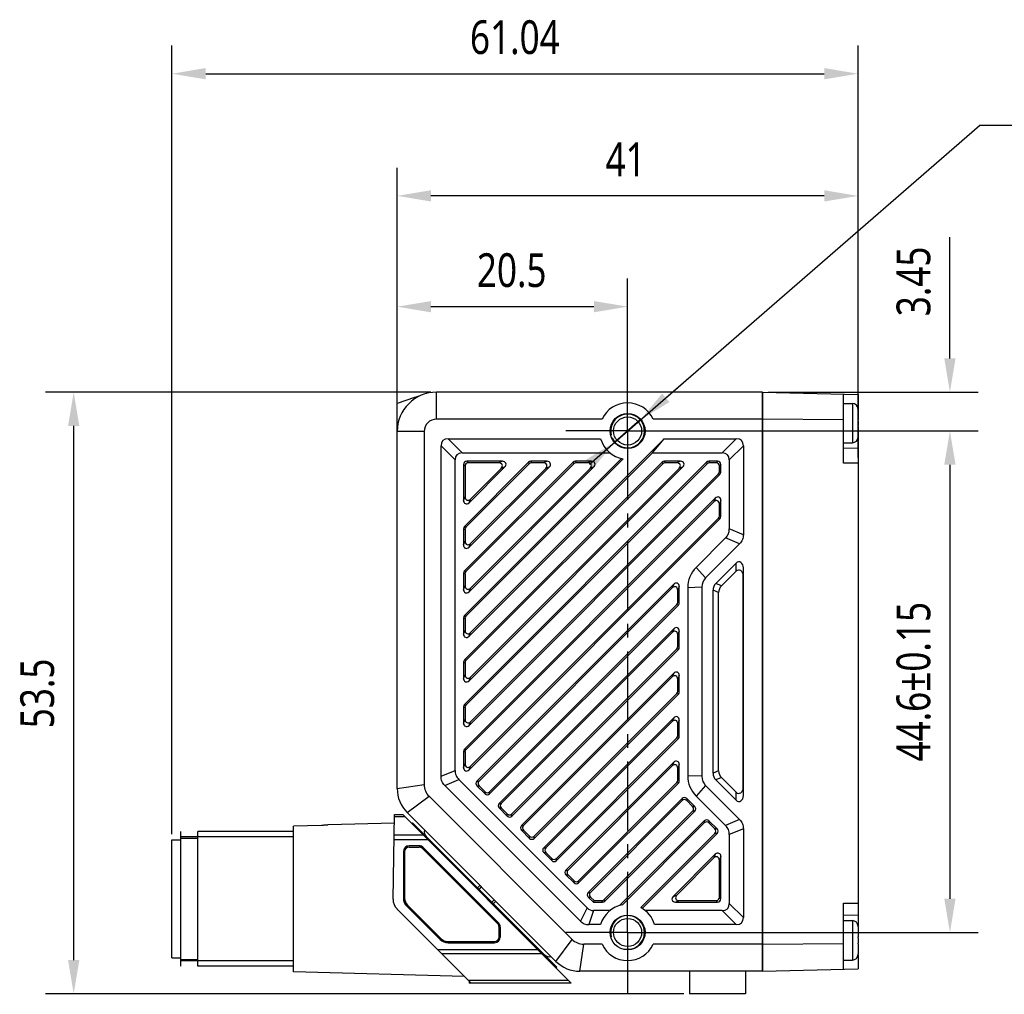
# Model space of a CAD drawing. Header units: millimetres. Extents: x 45 to 279, y 75 to 173.
# Tile 2 of 3: x 98 to 186, y 86 to 173. Entities that reach past the tile are written whole.
import ezdxf

# ---------------------------------------------------------------- set-up
doc = ezdxf.new("R2010")
doc.units = ezdxf.units.MM
doc.header["$LTSCALE"] = 16.335
doc.header["$PDMODE"] = 3
doc.header["$PDSIZE"] = 8
doc.linetypes.add('CENTER', pattern=[0.6, 0.375, -0.075, 0.075, -0.075])
doc.layers.get('0').update_dxf_attribs({"linetype": 'CONTINUOUS'})
doc.layers.get('Defpoints').update_dxf_attribs({"linetype": 'CONTINUOUS'})
for name, color, linetype in [('000-ID2000X_DXF_DIMENSION', 7, 'CONTINUOUS'), ('DE-13-002783DXF_CONTINUOUS_LINE', 7, 'CONTINUOUS'), ('DE-13-002784DXF_CONTINUOUS_LINE', 7, 'CONTINUOUS'), ('DE-13-002786DXF_CONTINUOUS_LINE', 7, 'CONTINUOUS'), ('DE-13-002801_DXF_AXIS', 7, 'CONTINUOUS'), ('DE-13-002801DXF_CONTINUOUS_LINE', 7, 'CONTINUOUS'), ('DE-13-002819DXF_CONTINUOUS_LINE', 7, 'CONTINUOUS'), ('DE-19-009143DXF_CONTINUOUS_LINE', 7, 'CONTINUOUS'), ('DE-19-012634DXF_CONTINUOUS_LINE', 7, 'CONTINUOUS'), ('DE-1A-000171DXF_CONTINUOUS_LINE', 7, 'CONTINUOUS'), ('DE-1A-000184DXF_CONTINUOUS_LINE', 7, 'CONTINUOUS'), ('DIMS', 7, 'CONTINUOUS'), ('SC-PM2X10B_DXF_CONTINUOUS_LINE', 7, 'CONTINUOUS'), ('TBH32-M2-V2_DXF_CONTINUOUS_LINE', 7, 'CONTINUOUS')]:
    doc.layers.add(name, color=color, linetype=linetype)
doc.styles.get("Standard").update_dxf_attribs({"font": 'Roboto-Regular.ttf', "width": 0.8})
doc.dimstyles.new('DIMSTYLE_1', dxfattribs={"dimtxt": 3, "dimasz": 3, "dimexe": 2.5, "dimexo": 0.5, "dimgap": 0.75, "dimtad": 1, "dimdsep": 46, "dimtxsty": 'STANDARD', "dimblk": '_FILLED', "dimblk1": '_FILLED', "dimblk2": '_FILLED', "dimcen": 0.09, "dimclrt": 3, "dimazin": 2, "dimtp": 0.3, "dimtm": 0.3, "dimtfac": 1, "dimtofl": 0, "dimtmove": 0, "dimatfit": 3, "dimldrblk": '_FILLED', "dimfxl": 1, "dimtolj": 1, "dimarcsym": 0})
doc.dimstyles.new('DIMSTYLE_2', dxfattribs={"dimtxt": 3, "dimasz": 3, "dimexe": 2.5, "dimexo": 0.5, "dimgap": 0.75, "dimtad": 1, "dimdsep": 46, "dimtxsty": 'STANDARD', "dimblk": '_FILLED', "dimblk1": '_FILLED', "dimblk2": '_FILLED', "dimcen": 0.09, "dimclrt": 3, "dimazin": 2, "dimtp": 0.2, "dimtm": 0.2, "dimtfac": 1, "dimtofl": 0, "dimtmove": 0, "dimatfit": 3, "dimldrblk": '_FILLED', "dimfxl": 1, "dimtolj": 1, "dimarcsym": 0})
doc.dimstyles.new('DIMSTYLE_3', dxfattribs={"dimtxt": 3, "dimasz": 3, "dimexe": 2.5, "dimexo": 0.5, "dimgap": 0.75, "dimtad": 1, "dimdsep": 46, "dimtxsty": 'STANDARD', "dimblk": '_FILLED', "dimblk1": '_FILLED', "dimblk2": '_FILLED', "dimcen": 0.09, "dimclrt": 3, "dimazin": 2, "dimtp": 0.1, "dimtm": 0.1, "dimtfac": 1, "dimtofl": 0, "dimtmove": 0, "dimatfit": 3, "dimldrblk": '_FILLED', "dimfxl": 1, "dimtolj": 1, "dimarcsym": 0})
doc.dimstyles.new('DIMSTYLE_4', dxfattribs={"dimtxt": 3, "dimasz": 3, "dimexe": 2.5, "dimexo": 0.5, "dimgap": 0.75, "dimtad": 1, "dimdsep": 46, "dimtxsty": 'STANDARD', "dimblk": '_FILLED', "dimblk1": '_FILLED', "dimblk2": '_FILLED', "dimcen": 0.09, "dimclrt": 3, "dimazin": 2, "dimtol": 1, "dimtp": 0.15, "dimtm": 0.15, "dimtfac": 1, "dimtofl": 0, "dimtmove": 0, "dimatfit": 3, "dimldrblk": '_FILLED', "dimfxl": 1, "dimtolj": 1, "dimarcsym": 0})
doc.dimstyles.new('DIMSTYLE_5', dxfattribs={"dimtxt": 3, "dimasz": 3, "dimexe": 2.5, "dimexo": 0.5, "dimtad": 1, "dimdsep": 46, "dimtxsty": 'STANDARD', "dimblk": '_FILLED', "dimblk1": '_FILLED', "dimblk2": '_FILLED', "dimcen": 0.09, "dimclrt": 3, "dimazin": 2, "dimtp": 0.1, "dimtm": 0.1, "dimtfac": 1, "dimtmove": 0, "dimatfit": 2, "dimldrblk": '_FILLED', "dimfxl": 1, "dimtolj": 1, "dimarcsym": 0})

# ---------------------------------------------------------------- blocks, each defined once
blk = doc.blocks.new('_FILLED')
at = {"color": 0, "linetype": 'ByBlock'}
blk.add_solid([(0, 0), (-1, 0.167), (-1, -0.167)], dxfattribs=at)
blk = doc.blocks.new('*D3')
at = {"layer": '000-ID2000X_DXF_DIMENSION', "color": 0, "lineweight": -2}
for p, q in [((131.735, 136.75), (131.735, 159.698)), ((172.735, 133.941), (172.735, 159.698)), ((169.735, 157.198), (134.735, 157.198))]:
    blk.add_line(p, q, dxfattribs=at)
at = {"layer": 'Defpoints', "color": 0}
for p in [(131.735, 157.198), (131.735, 136.25), (172.735, 133.441)]:
    blk.add_point(p, dxfattribs=at)
at = {"layer": '000-ID2000X_DXF_DIMENSION', "color": 0, "linetype": 'ByBlock', "lineweight": -2, "xscale": 3, "yscale": 3, "zscale": 3, "rotation": 180}
blk.add_blockref('_FILLED', (131.735, 157.198), dxfattribs=at)
at = {"layer": '000-ID2000X_DXF_DIMENSION', "color": 0, "linetype": 'ByBlock', "lineweight": -2, "xscale": 3, "yscale": 3, "zscale": 3}
blk.add_blockref('_FILLED', (172.735, 157.198), dxfattribs=at)
at = {"layer": '000-ID2000X_DXF_DIMENSION', "color": 3, "insert": (152.056, 161.948), "char_height": 3, "attachment_point": 2, "line_spacing_factor": 0.9}
blk.add_mtext('\\A1;41', dxfattribs=at)
blk = doc.blocks.new('*D4')
at = {"layer": '000-ID2000X_DXF_DIMENSION', "color": 0, "lineweight": -2}
for p, q in [((131.735, 136.741), (131.735, 149.844)), ((152.235, 140.416), (152.235, 149.844)), ((149.235, 147.344), (134.735, 147.344))]:
    blk.add_line(p, q, dxfattribs=at)
at = {"layer": 'Defpoints', "color": 0}
for p in [(131.735, 147.344), (152.235, 139.916), (131.735, 136.241)]:
    blk.add_point(p, dxfattribs=at)
at = {"layer": '000-ID2000X_DXF_DIMENSION', "color": 0, "linetype": 'ByBlock', "lineweight": -2, "xscale": 3, "yscale": 3, "zscale": 3, "rotation": 180}
blk.add_blockref('_FILLED', (131.735, 147.344), dxfattribs=at)
at = {"layer": '000-ID2000X_DXF_DIMENSION', "color": 0, "linetype": 'ByBlock', "lineweight": -2, "xscale": 3, "yscale": 3, "zscale": 3}
blk.add_blockref('_FILLED', (152.235, 147.344), dxfattribs=at)
at = {"layer": '000-ID2000X_DXF_DIMENSION', "color": 3, "insert": (141.923, 152.094), "char_height": 3, "attachment_point": 2, "line_spacing_factor": 0.9}
blk.add_mtext('\\A1;20.5', dxfattribs=at)
blk = doc.blocks.new('*D5')
at = {"layer": '000-ID2000X_DXF_DIMENSION', "color": 0, "lineweight": -2}
for p, q in [((180.912, 142.741), (180.912, 153.528)), ((164.735, 139.741), (183.412, 139.741)), ((155.696, 136.291), (183.412, 136.291)), ((180.912, 133.291), (180.912, 130.291))]:
    blk.add_line(p, q, dxfattribs=at)
at = {"layer": 'Defpoints', "color": 0}
for p in [(164.235, 139.741), (180.912, 139.741), (155.196, 136.291)]:
    blk.add_point(p, dxfattribs=at)
at = {"layer": '000-ID2000X_DXF_DIMENSION', "color": 0, "linetype": 'ByBlock', "lineweight": -2, "xscale": 3, "yscale": 3, "zscale": 3}
for p, rotation in [((180.912, 139.741), 270), ((180.912, 136.291), 90)]:
    blk.add_blockref('_FILLED', p, dxfattribs=dict(at, rotation=rotation))
at = {"layer": '000-ID2000X_DXF_DIMENSION', "color": 3, "insert": (176.162, 146.491), "char_height": 3, "attachment_point": 1, "rotation": 90, "line_spacing_factor": 0.9}
blk.add_mtext('\\A1;3.45', dxfattribs=at)
blk = doc.blocks.new('*D6')
at = {"layer": '000-ID2000X_DXF_DIMENSION', "color": 0, "lineweight": -2}
for p, q in [((156.005, 136.291), (183.412, 136.291)), ((180.912, 133.291), (180.912, 94.691)), ((155.328, 91.691), (183.412, 91.691))]:
    blk.add_line(p, q, dxfattribs=at)
at = {"layer": 'Defpoints', "color": 0}
for p in [(155.505, 136.291), (154.828, 91.691), (180.912, 91.691)]:
    blk.add_point(p, dxfattribs=at)
at = {"layer": '000-ID2000X_DXF_DIMENSION', "color": 0, "linetype": 'ByBlock', "lineweight": -2, "xscale": 3, "yscale": 3, "zscale": 3}
for p, rotation in [((180.912, 136.291), 90), ((180.912, 91.691), 270)]:
    blk.add_blockref('_FILLED', p, dxfattribs=dict(at, rotation=rotation))
at = {"layer": '000-ID2000X_DXF_DIMENSION', "color": 3, "insert": (176.162, 113.991), "char_height": 3, "attachment_point": 2, "rotation": 90, "line_spacing_factor": 0.9}
blk.add_mtext('\\A1;44.6%%p0.15', dxfattribs=at)
blk = doc.blocks.new('*D7')
at = {"layer": '000-ID2000X_DXF_DIMENSION', "color": 0, "lineweight": -2}
for p, q in [((148.836, 133.342), (183.537, 163.458)), ((199.613, 163.458), (183.537, 163.458)), ((155.633, 139.241), (157.899, 141.207)), ((153.367, 137.275), (151.102, 135.308))]:
    blk.add_line(p, q, dxfattribs=at)
at = {"layer": 'Defpoints', "color": 0}
for p in [(153.367, 137.275), (151.102, 135.308)]:
    blk.add_point(p, dxfattribs=at)
at = {"layer": '000-ID2000X_DXF_DIMENSION', "color": 0, "linetype": 'ByBlock', "lineweight": -2, "xscale": 3, "yscale": 3, "zscale": 3}
for p, rotation in [((153.367, 137.275), 220.9540586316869), ((151.102, 135.308), 40.95405863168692)]:
    blk.add_blockref('_FILLED', p, dxfattribs=dict(at, rotation=rotation))
at = {"layer": '000-ID2000X_DXF_DIMENSION', "color": 3, "insert": (187.542, 168.083), "char_height": 3, "attachment_point": 1, "line_spacing_factor": 0.9}
blk.add_mtext('\\A1;{2-M3{\\fgdt;x}3}', dxfattribs=at)
blk = doc.blocks.new('*D12')
at = {"layer": '000-ID2000X_DXF_DIMENSION', "color": 0, "lineweight": -2}
for p, q in [((134.735, 139.741), (100.452, 139.741)), ((102.952, 89.241), (102.952, 136.741)), ((157.235, 86.241), (100.452, 86.241))]:
    blk.add_line(p, q, dxfattribs=at)
at = {"layer": 'Defpoints', "color": 0}
for p in [(102.952, 139.741), (135.235, 139.741), (157.735, 86.241)]:
    blk.add_point(p, dxfattribs=at)
at = {"layer": '000-ID2000X_DXF_DIMENSION', "color": 0, "linetype": 'ByBlock', "lineweight": -2, "xscale": 3, "yscale": 3, "zscale": 3}
for p, rotation in [((102.952, 139.741), 90), ((102.952, 86.241), 270)]:
    blk.add_blockref('_FILLED', p, dxfattribs=dict(at, rotation=rotation))
at = {"layer": '000-ID2000X_DXF_DIMENSION', "color": 3, "insert": (98.202, 112.947), "char_height": 3, "attachment_point": 2, "rotation": 90, "line_spacing_factor": 0.9}
blk.add_mtext('\\A1;53.5', dxfattribs=at)
blk = doc.blocks.new('*D13')
at = {"layer": '000-ID2000X_DXF_DIMENSION', "color": 0, "lineweight": -2}
for p, q in [((111.698, 100.432), (111.698, 170.563)), ((172.735, 133.941), (172.735, 170.563)), ((114.698, 168.063), (169.735, 168.063))]:
    blk.add_line(p, q, dxfattribs=at)
at = {"layer": 'Defpoints', "color": 0}
for p in [(172.735, 168.063), (172.735, 133.441), (111.698, 99.932)]:
    blk.add_point(p, dxfattribs=at)
at = {"layer": '000-ID2000X_DXF_DIMENSION', "color": 0, "linetype": 'ByBlock', "lineweight": -2, "xscale": 3, "yscale": 3, "zscale": 3}
for p, rotation in [((111.698, 168.063), 180), ((172.735, 168.063), 359.9999999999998)]:
    blk.add_blockref('_FILLED', p, dxfattribs=dict(at, rotation=rotation))
at = {"layer": '000-ID2000X_DXF_DIMENSION', "color": 3, "insert": (142.205, 172.813), "char_height": 3, "attachment_point": 2, "line_spacing_factor": 0.9}
blk.add_mtext('\\A1;61.04', dxfattribs=at)

msp = doc.modelspace()

# ---------------------------------------------------------------- linework, layer by layer
at = {"layer": 'DE-13-002783DXF_CONTINUOUS_LINE', "color": 4}
msp.add_line((112.498, 88.682), (112.498, 100.682), dxfattribs=at)
at = {"layer": 'DE-13-002784DXF_CONTINUOUS_LINE', "color": 7}
for p, q in [((131.367, 94.652), (131.498, 102.182)), ((131.498, 102.182), (132.228, 102.182)), ((132.228, 102.182), (147.228, 87.182)), ((125.006, 101.212), (122.498, 101.139)), ((122.498, 88.182), (122.498, 101.139)), ((125.59, 101.255), (125.598, 101.263)), ((131.485, 101.417), (125.598, 101.263)), ((125.598, 101.263), (125.598, 101.258)), ((125.598, 101.258), (125.598, 101.257)), ((112.498, 89.182), (112.498, 100.182)), ((112.498, 100.082), (113.998, 100.082)), ((113.998, 88.682), (113.998, 100.682)), ((122.498, 100.682), (113.998, 100.682)), ((133.69, 99.391), (132.798, 99.391)), ((133.69, 99.382), (132.798, 99.382)), ((140.752, 92.527), (134.043, 99.236)), ((140.758, 92.534), (134.05, 99.242)), ((132.289, 98.882), (132.289, 94.748)), ((132.298, 98.882), (132.298, 94.748)), ((138.319, 87.182), (131.718, 93.783)), ((132.585, 94.034), (135.551, 91.068)), ((132.591, 94.041), (135.557, 91.075)), ((140.898, 91.282), (140.898, 92.174)), ((140.907, 92.174), (140.907, 91.282)), ((136.264, 90.782), (140.398, 90.782)), ((136.264, 90.773), (140.398, 90.773)), ((112.498, 89.282), (113.998, 89.282)), ((122.498, 88.682), (113.998, 88.682)), ((137.717, 87.784), (122.498, 88.182)), ((147.228, 87.182), (138.319, 87.182))]:
    msp.add_line(p, q, dxfattribs=at)
at = {"layer": 'DE-13-002784DXF_CONTINUOUS_LINE', "color": 4}
for p, q in [((131.495, 102.006), (132.404, 102.006)), ((122.498, 100.182), (112.498, 100.182)), ((134.477, 99.933), (131.459, 99.933)), ((134.053, 100.358), (131.466, 100.358)), ((132.798, 99.391), (132.798, 99.382)), ((133.69, 99.391), (133.69, 99.382)), ((134.05, 99.242), (134.043, 99.236)), ((132.289, 98.882), (132.298, 98.882)), ((132.289, 94.748), (132.298, 94.748)), ((132.585, 94.034), (132.591, 94.041)), ((140.758, 92.534), (140.752, 92.527)), ((140.907, 92.174), (140.898, 92.174)), ((140.898, 91.282), (140.907, 91.282)), ((135.551, 91.068), (135.557, 91.075)), ((136.264, 90.773), (136.264, 90.782)), ((140.398, 90.782), (140.398, 90.773)), ((135.326, 90.174), (144.236, 90.174)), ((135.675, 89.826), (144.585, 89.826)), ((122.498, 89.182), (112.498, 89.182)), ((146.977, 87.433), (138.067, 87.433))]:
    msp.add_line(p, q, dxfattribs=at)
at = {"layer": 'DE-13-002784DXF_CONTINUOUS_LINE', "color": 7}
for centre, radius, start, end in [((132.798, 98.882), 0.509, 90, 180), ((132.798, 98.882), 0.5, 90, 180), ((133.69, 98.882), 0.509, 45, 90), ((133.69, 98.882), 0.5, 45, 90), ((132.567, 94.631), 1.2, 179, 225), ((133.298, 94.748), 1.009, 180, 225), ((133.298, 94.748), 1, 180, 225), ((140.398, 92.174), 0.5, 0, 45), ((140.398, 92.174), 0.509, 0, 45), ((140.398, 91.282), 0.509, 270, 360), ((140.398, 91.282), 0.5, 270, 360), ((136.264, 91.782), 1.009, 225, 270), ((136.264, 91.782), 1, 225, 270)]:
    msp.add_arc(centre, radius, start, end, dxfattribs=at)
msp.add_open_spline([(125.598, 101.257), (125.598, 101.257), (125.597, 101.257), (125.595, 101.256), (125.591, 101.255), (125.585, 101.253), (125.576, 101.252), (125.566, 101.25), (125.55, 101.248), (125.526, 101.245), (125.494, 101.242), (125.459, 101.238), (125.42, 101.235), (125.379, 101.232), (125.336, 101.228), (125.276, 101.224), (125.199, 101.22), (125.103, 101.215), (125.039, 101.213), (125.006, 101.212)], degree=3, knots=[0, 0, 0, 0, 0.001617, 0.004073, 0.01159, 0.022499, 0.036604, 0.053661, 0.073406, 0.119939, 0.174293, 0.234875, 0.30042, 0.369927, 0.442617, 0.517876, 0.674171, 0.835697, 1, 1, 1, 1], dxfattribs=at)
at = {"layer": 'DE-13-002786DXF_CONTINUOUS_LINE', "color": 7}
for p, q in [((133.036, 101.374), (133.105, 101.447)), ((133.105, 101.447), (145.939, 88.613)), ((145.868, 88.542), (145.939, 88.613))]:
    msp.add_line(p, q, dxfattribs=at)
at = {"layer": 'DE-13-002786DXF_CONTINUOUS_LINE', "color": 4}
for p, q in [((133.141, 101.27), (133.21, 101.342)), ((134.536, 99.874), (134.606, 99.945)), ((134.679, 99.731), (134.749, 99.803)), ((143.983, 90.428), (144.05, 90.502)), ((144.095, 90.315), (144.162, 90.39)), ((145.733, 88.678), (145.803, 88.748))]:
    msp.add_line(p, q, dxfattribs=at)
at = {"layer": 'DE-13-002801_DXF_AXIS', "color": 1, "linetype": 'CENTER'}
for p, q in [((152.235, 136.291), (152.235, 141.791)), ((152.235, 136.291), (146.735, 136.291)), ((152.235, 136.291), (152.235, 96.538)), ((152.235, 136.291), (157.735, 136.291)), ((152.235, 91.691), (152.235, 96.538)), ((152.235, 91.691), (146.735, 91.691)), ((152.235, 91.691), (152.235, 86.191)), ((152.235, 91.691), (157.735, 91.691))]:
    msp.add_line(p, q, dxfattribs=at)
at = {"layer": 'DE-13-002801DXF_CONTINUOUS_LINE', "color": 4}
for p, q in [((135.235, 137.341), (135.235, 139.741)), ((134.135, 136.241), (131.735, 136.241)), ((136.885, 133.71), (135.635, 134.96)), ((137.516, 134.341), (136.266, 135.591)), ((160.653, 134.341), (161.903, 135.591)), ((161.285, 133.71), (162.535, 134.96)), ((137.635, 133.302), (137.769, 133.168)), ((137.924, 133.591), (138.058, 133.457)), ((141.112, 133.591), (140.789, 133.457)), ((143.424, 133.507), (143.48, 133.373)), ((143.629, 133.591), (143.685, 133.457)), ((145.072, 133.591), (144.749, 133.457)), ((147.384, 133.507), (147.44, 133.373)), ((147.589, 133.591), (147.644, 133.457)), ((149.032, 133.591), (148.709, 133.457)), ((155.304, 133.507), (155.359, 133.373)), ((155.509, 133.591), (155.564, 133.457)), ((156.952, 133.591), (156.628, 133.457)), ((159.263, 133.507), (159.319, 133.373)), ((159.468, 133.591), (159.524, 133.457)), ((160.245, 133.591), (160.111, 133.457)), ((160.535, 133.302), (160.401, 133.168)), ((141.317, 133.097), (140.994, 132.963)), ((145.277, 133.097), (144.954, 132.963)), ((149.237, 133.097), (148.914, 132.963)), ((157.157, 133.097), (156.833, 132.963)), ((160.45, 132.43), (160.316, 132.486)), ((160.535, 132.635), (160.401, 132.69)), ((137.635, 130.114), (137.769, 130.437)), ((138.129, 129.909), (138.263, 130.232)), ((160.04, 130.323), (159.906, 130)), ((160.535, 130.118), (160.401, 129.795)), ((160.45, 128.47), (160.316, 128.526)), ((160.535, 128.675), (160.401, 128.731)), ((137.635, 127.597), (137.769, 127.541)), ((137.719, 127.802), (137.853, 127.746)), ((162.535, 127.068), (161.285, 127.586)), ((137.635, 126.154), (137.769, 126.477)), ((138.129, 125.949), (138.263, 126.272)), ((162.197, 126.254), (160.947, 126.772)), ((161.884, 123.82), (161.898, 124.541)), ((137.635, 123.637), (137.769, 123.582)), ((137.719, 123.842), (137.853, 123.786)), ((159.18, 123.237), (158.332, 124.156)), ((162.521, 123.395), (162.535, 124.116)), ((156.34, 122.663), (156.206, 122.34)), ((160.583, 122.518), (160.083, 122.726)), ((137.635, 122.194), (137.769, 122.517)), ((138.129, 121.989), (138.263, 122.312)), ((156.835, 122.459), (156.701, 122.135)), ((158.835, 122.403), (157.585, 122.352)), ((160.335, 121.919), (159.835, 122.126)), ((156.835, 121.015), (156.701, 121.071)), ((156.75, 120.81), (156.616, 120.866)), ((137.635, 119.677), (137.769, 119.622)), ((137.719, 119.882), (137.853, 119.827)), ((137.635, 118.234), (137.769, 118.558)), ((138.129, 118.029), (138.263, 118.353)), ((156.34, 118.704), (156.206, 118.38)), ((156.835, 118.499), (156.701, 118.175)), ((156.75, 116.851), (156.616, 116.906)), ((156.835, 117.056), (156.701, 117.111)), ((137.635, 115.717), (137.769, 115.662)), ((137.719, 115.922), (137.853, 115.867)), ((137.635, 114.274), (137.769, 114.598)), ((138.129, 114.069), (138.263, 114.393)), ((156.34, 114.744), (156.206, 114.42)), ((156.835, 114.539), (156.701, 114.215)), ((156.835, 113.096), (156.701, 113.151)), ((156.75, 112.891), (156.616, 112.946)), ((137.635, 111.758), (137.769, 111.702)), ((137.719, 111.963), (137.853, 111.907)), ((137.635, 110.315), (137.769, 110.638)), ((138.129, 110.11), (138.263, 110.433)), ((156.34, 110.784), (156.206, 110.461)), ((156.835, 110.579), (156.701, 110.256)), ((156.75, 108.931), (156.616, 108.987)), ((156.835, 109.136), (156.701, 109.191)), ((137.635, 107.798), (137.769, 107.742)), ((137.719, 108.003), (137.853, 107.947)), ((135.635, 105.584), (136.885, 106.102)), ((137.635, 106.355), (137.769, 106.678)), ((138.129, 106.15), (138.263, 106.473)), ((156.34, 106.824), (156.206, 106.501)), ((156.835, 106.619), (156.701, 106.296)), ((160.335, 106.064), (159.835, 105.857)), ((135.972, 104.77), (137.222, 105.287)), ((138.828, 105.152), (139.018, 105.152)), ((156.835, 105.176), (156.701, 105.232)), ((158.835, 105.58), (157.585, 105.63)), ((160.583, 105.464), (160.083, 105.257)), ((131.735, 104.484), (134.135, 104.848)), ((138.828, 104.742), (139.018, 104.742)), ((156.75, 104.971), (156.616, 105.027)), ((159.18, 104.746), (158.332, 103.826)), ((162.535, 103.866), (162.521, 104.588)), ((132.613, 102.363), (134.568, 103.802)), ((139.55, 104.02), (139.55, 104.21)), ((139.959, 104.02), (139.959, 104.21)), ((157.082, 103.606), (157.082, 103.417)), ((157.491, 103.606), (157.491, 103.417)), ((161.898, 103.442), (161.884, 104.163)), ((140.808, 103.172), (140.997, 103.172)), ((140.808, 102.762), (140.997, 102.762)), ((158.213, 102.885), (158.023, 102.885)), ((141.53, 102.04), (141.53, 102.23)), ((141.939, 102.04), (141.939, 102.23)), ((158.213, 102.475), (158.023, 102.475)), ((159.061, 101.626), (159.061, 101.437)), ((159.471, 101.626), (159.471, 101.437)), ((162.197, 101.729), (160.947, 101.211)), ((142.788, 101.192), (142.977, 101.192)), ((142.788, 100.782), (142.977, 100.782)), ((160.193, 100.905), (160.003, 100.905)), ((162.535, 100.915), (161.285, 100.397)), ((143.509, 100.06), (143.509, 100.25)), ((143.919, 100.06), (143.919, 100.25)), ((160.193, 100.495), (160.003, 100.495)), ((144.768, 99.212), (144.957, 99.212)), ((144.768, 98.802), (144.957, 98.802)), ((145.489, 98.081), (145.489, 98.27)), ((145.899, 98.081), (145.899, 98.27)), ((160.04, 98.645), (159.906, 98.321)), ((160.535, 98.44), (160.401, 98.116)), ((146.748, 97.232), (146.937, 97.232)), ((146.748, 96.822), (146.937, 96.822)), ((147.469, 96.101), (147.469, 96.29)), ((147.879, 96.101), (147.879, 96.29)), ((148.731, 95.255), (148.922, 95.257)), ((148.734, 94.842), (148.925, 94.844)), ((156.281, 94.886), (156.605, 95.02)), ((160.535, 94.681), (160.401, 94.815)), ((148.635, 93.874), (148.043, 92.699)), ((150.01, 94.391), (149.954, 94.525)), ((150.214, 94.476), (150.159, 94.61)), ((156.486, 94.391), (156.809, 94.525)), ((160.245, 94.391), (160.111, 94.525)), ((161.285, 94.273), (162.535, 93.023)), ((149.197, 93.641), (148.784, 92.391)), ((160.653, 93.641), (161.903, 92.391)), ((145.856, 89.12), (147.295, 91.075)), ((147.977, 88.241), (148.341, 90.641))]:
    msp.add_line(p, q, dxfattribs=at)
at = {"layer": 'DE-13-002801DXF_CONTINUOUS_LINE', "color": 7}
for p, q in [((164.235, 139.741), (135.235, 139.741)), ((164.235, 139.741), (164.235, 88.241)), ((131.735, 104.484), (131.735, 138.741)), ((149.966, 137.341), (135.235, 137.341)), ((164.235, 137.341), (154.503, 137.341)), ((134.135, 136.241), (134.135, 104.848)), ((135.635, 105.584), (135.635, 134.96)), ((136.266, 135.591), (149.835, 135.591)), ((138.263, 118.353), (155.502, 135.591)), ((154.441, 134.341), (155.502, 135.591)), ((155.502, 135.591), (161.903, 135.591)), ((162.535, 134.96), (162.535, 127.068)), ((137.516, 134.341), (150.67, 134.341)), ((138.129, 118.029), (154.441, 134.341)), ((154.441, 134.341), (160.653, 134.341)), ((136.885, 106.102), (136.885, 133.71)), ((137.635, 133.302), (137.635, 130.114)), ((151.689, 133.852), (137.719, 119.882)), ((143.424, 133.507), (137.719, 127.802)), ((147.384, 133.507), (137.719, 123.842)), ((155.304, 133.507), (137.719, 115.922)), ((159.263, 133.507), (137.719, 111.963)), ((137.769, 133.168), (137.769, 130.437)), ((151.848, 133.821), (137.853, 119.827)), ((143.48, 133.373), (137.853, 127.746)), ((147.44, 133.373), (137.853, 123.786)), ((155.359, 133.373), (137.853, 115.867)), ((159.319, 133.373), (137.853, 111.907)), ((141.112, 133.591), (137.924, 133.591)), ((140.789, 133.457), (138.058, 133.457)), ((145.072, 133.591), (143.629, 133.591)), ((144.749, 133.457), (143.685, 133.457)), ((149.032, 133.591), (147.589, 133.591)), ((148.709, 133.457), (147.644, 133.457)), ((156.952, 133.591), (155.509, 133.591)), ((156.628, 133.457), (155.564, 133.457)), ((160.245, 133.591), (159.468, 133.591)), ((160.111, 133.457), (159.524, 133.457)), ((160.401, 132.69), (160.401, 133.168)), ((160.535, 132.635), (160.535, 133.302)), ((161.285, 133.71), (161.285, 127.586)), ((138.129, 129.909), (141.317, 133.097)), ((138.129, 125.949), (145.277, 133.097)), ((138.129, 121.989), (149.237, 133.097)), ((138.129, 114.069), (157.157, 133.097)), ((138.129, 110.11), (160.45, 132.43)), ((138.263, 130.232), (140.994, 132.963)), ((138.263, 126.272), (144.954, 132.963)), ((138.263, 122.312), (148.914, 132.963)), ((138.263, 114.393), (156.833, 132.963)), ((138.263, 110.433), (160.316, 132.486)), ((160.04, 130.323), (137.719, 108.003)), ((159.906, 130), (137.853, 107.947)), ((160.401, 128.731), (160.401, 129.795)), ((160.535, 128.675), (160.535, 130.118)), ((138.129, 106.15), (160.45, 128.47)), ((138.263, 106.473), (160.316, 128.526)), ((137.635, 127.597), (137.635, 126.154)), ((137.769, 127.541), (137.769, 126.477)), ((160.947, 126.772), (158.332, 124.156)), ((162.197, 126.254), (159.18, 123.237)), ((160.083, 122.726), (161.898, 124.541)), ((137.635, 123.637), (137.635, 122.194)), ((137.769, 123.582), (137.769, 122.517)), ((160.583, 122.518), (161.884, 123.82)), ((162.535, 103.866), (162.535, 124.116)), ((156.34, 122.663), (138.828, 105.152)), ((162.521, 104.588), (162.521, 123.395)), ((156.206, 122.34), (139.018, 105.152)), ((156.701, 121.071), (156.701, 122.135)), ((156.835, 121.015), (156.835, 122.459)), ((157.585, 122.352), (157.585, 105.63)), ((158.835, 122.403), (158.835, 105.58)), ((159.835, 105.857), (159.835, 122.126)), ((160.335, 106.064), (160.335, 121.919)), ((139.959, 104.21), (156.616, 120.866)), ((139.959, 104.02), (156.75, 120.81)), ((137.635, 119.677), (137.635, 118.234)), ((137.769, 119.622), (137.769, 118.558)), ((156.34, 118.704), (140.808, 103.172)), ((156.206, 118.38), (140.997, 103.172)), ((156.835, 117.056), (156.835, 118.499)), ((156.701, 117.111), (156.701, 118.175)), ((141.939, 102.23), (156.616, 116.906)), ((141.939, 102.04), (156.75, 116.851)), ((137.635, 115.717), (137.635, 114.274)), ((137.769, 115.662), (137.769, 114.598)), ((156.34, 114.744), (142.788, 101.192)), ((156.206, 114.42), (142.977, 101.192)), ((156.701, 113.151), (156.701, 114.215)), ((156.835, 113.096), (156.835, 114.539)), ((143.919, 100.25), (156.616, 112.946)), ((143.919, 100.06), (156.75, 112.891)), ((137.635, 111.758), (137.635, 110.315)), ((137.769, 111.702), (137.769, 110.638)), ((156.34, 110.784), (144.768, 99.212)), ((156.206, 110.461), (144.957, 99.212)), ((156.835, 109.136), (156.835, 110.579)), ((156.701, 109.191), (156.701, 110.256)), ((145.899, 98.27), (156.616, 108.987)), ((145.899, 98.081), (156.75, 108.931)), ((137.635, 107.798), (137.635, 106.355)), ((137.769, 107.742), (137.769, 106.678)), ((156.34, 106.824), (146.748, 97.232)), ((156.206, 106.501), (146.937, 97.232)), ((156.701, 105.232), (156.701, 106.296)), ((156.835, 105.176), (156.835, 106.619)), ((148.635, 93.874), (137.222, 105.287)), ((161.898, 103.442), (160.083, 105.257)), ((161.884, 104.163), (160.583, 105.464)), ((148.043, 92.699), (135.972, 104.77)), ((138.828, 104.742), (139.55, 104.02)), ((139.018, 104.742), (139.55, 104.21)), ((147.879, 96.29), (156.616, 105.027)), ((147.879, 96.101), (156.75, 104.971)), ((159.18, 104.746), (162.197, 101.729)), ((147.295, 91.075), (134.568, 103.802)), ((157.082, 103.606), (148.731, 95.255)), ((157.082, 103.417), (148.922, 95.257)), ((158.213, 102.885), (157.491, 103.606)), ((158.023, 102.885), (157.491, 103.417)), ((158.332, 103.826), (160.947, 101.211)), ((140.808, 102.762), (141.53, 102.04)), ((140.997, 102.762), (141.53, 102.23)), ((145.856, 89.12), (132.613, 102.363)), ((150.159, 94.61), (158.023, 102.475)), ((150.214, 94.476), (158.213, 102.475)), ((159.061, 101.626), (151.523, 94.088)), ((160.193, 100.905), (159.471, 101.626)), ((142.788, 100.782), (143.509, 100.06)), ((142.977, 100.782), (143.509, 100.25)), ((159.061, 101.437), (151.773, 94.148)), ((160.003, 100.905), (159.471, 101.437)), ((162.535, 100.915), (162.535, 93.023)), ((153.408, 93.899), (160.003, 100.495)), ((153.528, 93.831), (160.193, 100.495)), ((161.285, 100.397), (161.285, 94.273)), ((144.768, 98.802), (145.489, 98.081)), ((144.957, 98.802), (145.489, 98.27)), ((160.04, 98.645), (156.281, 94.886)), ((159.906, 98.321), (156.605, 95.02)), ((160.401, 94.815), (160.401, 98.116)), ((160.535, 94.681), (160.535, 98.44)), ((146.748, 96.822), (147.469, 96.101)), ((146.937, 96.822), (147.469, 96.29)), ((148.734, 94.842), (149.2, 94.391)), ((148.925, 94.844), (149.254, 94.525)), ((149.2, 94.391), (149.254, 94.525)), ((149.2, 94.391), (150.01, 94.391)), ((149.254, 94.525), (149.954, 94.525)), ((156.486, 94.391), (160.245, 94.391)), ((156.809, 94.525), (160.111, 94.525)), ((150.67, 93.641), (149.197, 93.641)), ((160.653, 93.641), (153.799, 93.641)), ((149.835, 92.391), (148.784, 92.391)), ((161.903, 92.391), (154.635, 92.391)), ((149.966, 90.641), (148.341, 90.641)), ((164.235, 90.641), (154.503, 90.641)), ((164.235, 88.241), (147.977, 88.241)), ((157.735, 88.241), (157.735, 86.241)), ((162.735, 88.241), (162.735, 86.241)), ((162.735, 86.241), (157.735, 86.241))]:
    msp.add_line(p, q, dxfattribs=at)
msp.add_lwpolyline([(133.763, 139.417), (133.48, 139.323), (133.43, 139.306), (133.379, 139.289), (133.328, 139.272), (133.275, 139.255), (131.735, 138.741)], dxfattribs=at)
for centre, radius in [((152.235, 136.291), 1.55), ((152.235, 136.291), 1.25), ((152.235, 91.691), 1.55), ((152.235, 91.691), 1.25)]:
    msp.add_circle(centre, radius, dxfattribs=at)
for centre, radius, start, end in [((135.235, 136.241), 3.5, 90, 180), ((152.235, 136.291), 2.5, 24.83459, 155.16541), ((135.235, 136.241), 1.1, 90, 180), ((152.235, 136.291), 2.5, 196.2602, 261.10957), ((134.735, 104.484), 3, 180, 225), ((152.235, 91.691), 2.5, 100.63451, 163.7398), ((152.235, 91.691), 2.5, 16.2602, 62.01567), ((152.235, 91.691), 2.5, 204.83459, 335.16541), ((147.977, 91.241), 3, 225, 270)]:
    msp.add_arc(centre, radius, start, end, dxfattribs=at)
at = {"layer": 'DE-13-002801DXF_CONTINUOUS_LINE', "color": 4}
for centre in [(152.235, 136.291), (152.235, 91.691)]:
    msp.add_arc(centre, 1.5, 255, 195, dxfattribs=at)
at = {"layer": 'DE-13-002801DXF_CONTINUOUS_LINE', "color": 7}
for centre, major_axis, ratio, start_param, end_param in [((140.212, 131.014), (4.417, -4.417), 0.272166, 2.875864, 3.407322), ((157.957, 131.014), (4.417, 4.417), 0.272166, -0.265729, 0.265729), ((141.462, 129.764), (-4.417, 4.417), 0.272166, -0.265729, 0.265729), ((156.707, 129.764), (4.417, 4.417), 0.272166, -0.265729, 0.265729), ((137.945, 133.281), (-0.227, 0.227), 0.935113, -0.751879, 0.751879), ((138.079, 133.147), (-0.227, 0.227), 0.935113, -0.751879, 0.751879), ((140.739, 133.147), (0.338, 0.14), 0.819161, -1.102634, 1.102634), ((141.062, 133.281), (0.338, 0.14), 0.819161, -1.102634, 1.102634), ((143.638, 133.281), (-0.12, 0.289), 0.960422, -0.378626, 0.378626), ((143.693, 133.147), (-0.12, 0.289), 0.960422, -0.378626, 0.378626), ((144.699, 133.147), (0.338, 0.14), 0.819161, -1.102634, 1.102634), ((145.022, 133.281), (0.338, 0.14), 0.819161, -1.102634, 1.102634), ((147.598, 133.281), (-0.12, 0.289), 0.960422, -0.378626, 0.378626), ((147.653, 133.147), (-0.12, 0.289), 0.960422, -0.378626, 0.378626), ((148.658, 133.147), (0.338, 0.14), 0.819161, -1.102634, 1.102634), ((148.982, 133.281), (0.338, 0.14), 0.819161, -1.102634, 1.102634), ((155.517, 133.281), (-0.12, 0.289), 0.960422, -0.378626, 0.378626), ((155.573, 133.147), (-0.12, 0.289), 0.960422, -0.378626, 0.378626), ((156.578, 133.147), (0.338, 0.14), 0.819161, -1.102634, 1.102634), ((156.901, 133.281), (0.338, 0.14), 0.819161, -1.102634, 1.102634), ((159.477, 133.281), (-0.12, 0.289), 0.960422, -0.378626, 0.378626), ((159.532, 133.147), (-0.12, 0.289), 0.960422, -0.378626, 0.378626), ((160.09, 133.147), (0.227, 0.227), 0.935113, -0.751879, 0.751879), ((160.224, 133.281), (0.227, 0.227), 0.935113, -0.751879, 0.751879), ((160.09, 132.699), (0.289, -0.12), 0.960422, -0.378626, 0.378626), ((160.224, 132.644), (0.289, -0.12), 0.960422, -0.378626, 0.378626), ((137.945, 130.164), (0.14, 0.338), 0.819161, -4.244227, -2.038959), ((138.079, 130.487), (-0.14, -0.338), 0.819161, -1.102634, 1.102634), ((160.09, 129.745), (0.14, 0.338), 0.819161, -1.102634, 1.102634), ((160.224, 130.068), (0.14, 0.338), 0.819161, -1.102634, 1.102634), ((160.09, 128.739), (0.289, -0.12), 0.960422, -0.378626, 0.378626), ((160.224, 128.684), (0.289, -0.12), 0.960422, -0.378626, 0.378626), ((137.945, 127.588), (0.289, -0.12), 0.960422, 2.762967, 3.520218), ((138.079, 127.533), (-0.289, 0.12), 0.960422, -0.378626, 0.378626), ((137.945, 126.204), (0.14, 0.338), 0.819161, -4.244227, -2.038959), ((138.079, 126.527), (-0.14, -0.338), 0.819161, -1.102634, 1.102634), ((162.134, 124.11), (0.01, 0.538), 0.742737, -1.544729, 0.657479), ((137.945, 123.628), (0.289, -0.12), 0.960422, 2.762967, 3.520218), ((138.079, 123.573), (-0.289, 0.12), 0.960422, -0.378626, 0.378626), ((160.157, 122.344), (2.378, -0.985), 0.995244, 2.750576, 3.532609), ((162.121, 123.389), (0.01, 0.538), 0.742737, -1.544729, 0.657479), ((156.524, 122.408), (0.14, 0.338), 0.819161, -1.102634, 1.102634), ((160.024, 122.399), (-1.1, 0.456), 0.995244, -0.391016, 0.391016), ((161.014, 121.989), (1.115, -0.462), 0.828274, 2.811094, 3.472091), ((137.945, 122.244), (0.14, 0.338), 0.819161, -4.244227, -2.038959), ((138.079, 122.568), (-0.14, -0.338), 0.819161, -1.102634, 1.102634), ((156.39, 122.085), (0.14, 0.338), 0.819161, -1.102634, 1.102634), ((161.514, 121.782), (-1.115, 0.462), 0.828274, -0.330499, 0.330499), ((156.39, 121.08), (0.289, -0.12), 0.960422, -0.378626, 0.378626), ((156.524, 121.024), (0.289, -0.12), 0.960422, -0.378626, 0.378626), ((137.945, 119.669), (0.289, -0.12), 0.960422, 2.762967, 3.520218), ((138.079, 119.613), (-0.289, 0.12), 0.960422, -0.378626, 0.378626), ((138.079, 118.608), (-0.14, -0.338), 0.819161, -1.102634, 1.102634), ((156.39, 118.125), (0.14, 0.338), 0.819161, -1.102634, 1.102634), ((156.524, 118.448), (0.14, 0.338), 0.819161, -1.102634, 1.102634), ((137.945, 118.284), (0.14, 0.338), 0.819161, -4.244227, -2.038959), ((156.39, 117.12), (0.289, -0.12), 0.960422, -0.378626, 0.378626), ((156.524, 117.064), (0.289, -0.12), 0.960422, -0.378626, 0.378626), ((137.945, 115.709), (0.289, -0.12), 0.960422, 2.762967, 3.520218), ((138.079, 115.653), (-0.289, 0.12), 0.960422, -0.378626, 0.378626), ((156.524, 114.489), (0.14, 0.338), 0.819161, -1.102634, 1.102634), ((137.945, 114.325), (0.14, 0.338), 0.819161, -4.244227, -2.038959), ((138.079, 114.648), (-0.14, -0.338), 0.819161, -1.102634, 1.102634), ((156.39, 114.165), (0.14, 0.338), 0.819161, -1.102634, 1.102634), ((156.39, 113.16), (0.289, -0.12), 0.960422, -0.378626, 0.378626), ((156.524, 113.104), (0.289, -0.12), 0.960422, -0.378626, 0.378626), ((137.945, 111.749), (0.289, -0.12), 0.960422, 2.762967, 3.520218), ((138.079, 111.694), (-0.289, 0.12), 0.960422, -0.378626, 0.378626), ((138.079, 110.688), (-0.14, -0.338), 0.819161, -1.102634, 1.102634), ((156.39, 110.205), (0.14, 0.338), 0.819161, -1.102634, 1.102634), ((156.524, 110.529), (0.14, 0.338), 0.819161, -1.102634, 1.102634), ((137.945, 110.365), (0.14, 0.338), 0.819161, -4.244227, -2.038959), ((156.39, 109.2), (0.289, -0.12), 0.960422, -0.378626, 0.378626), ((156.524, 109.145), (0.289, -0.12), 0.960422, -0.378626, 0.378626), ((137.945, 107.789), (0.289, -0.12), 0.960422, 2.762967, 3.520218), ((138.079, 107.734), (-0.289, 0.12), 0.960422, -0.378626, 0.378626), ((156.524, 106.569), (0.14, 0.338), 0.819161, -1.102634, 1.102634), ((137.945, 106.405), (0.14, 0.338), 0.819161, -4.244227, -2.038959), ((138.079, 106.728), (-0.14, -0.338), 0.819161, -1.102634, 1.102634), ((156.39, 106.246), (0.14, 0.338), 0.819161, -1.102634, 1.102634), ((161.514, 106.201), (-1.115, -0.462), 0.828274, -0.330499, 0.330499), ((139.062, 104.947), (0.321, 0), 0.935113, 2.389713, 3.893472), ((139.252, 104.947), (-0.321, 0), 0.935113, -0.751879, 0.751879), ((156.39, 105.24), (0.289, -0.12), 0.960422, -0.378626, 0.378626), ((156.524, 105.185), (0.289, -0.12), 0.960422, -0.378626, 0.378626), ((160.157, 105.639), (2.378, 0.985), 0.995244, 2.750576, 3.532609), ((160.024, 105.584), (-1.1, -0.456), 0.995244, -0.391016, 0.391016), ((161.014, 105.994), (1.115, 0.462), 0.828274, 2.811094, 3.472091), ((135.772, 104.914), (1.525, 0.632), 0.942731, 2.769309, 3.513876), ((162.121, 104.594), (-0.01, 0.538), 0.742737, 2.484114, 4.686321), ((139.755, 104.444), (0, -0.321), 0.935113, -0.751879, 0.751879), ((139.755, 104.255), (0, 0.321), 0.935113, -3.893472, -2.389713), ((157.286, 103.372), (0, 0.321), 0.935113, -0.751879, 0.751879), ((157.286, 103.182), (0, 0.321), 0.935113, -0.751879, 0.751879), ((162.134, 103.873), (-0.01, 0.538), 0.742737, -3.799071, -1.596864), ((141.042, 102.967), (0.321, 0), 0.935113, 2.389713, 3.893472), ((141.232, 102.967), (-0.321, 0), 0.935113, -0.751879, 0.751879), ((157.789, 102.68), (0.321, 0), 0.935113, -0.751879, 0.751879), ((157.979, 102.68), (0.321, 0), 0.935113, -0.751879, 0.751879), ((141.734, 102.464), (0, -0.321), 0.935113, -0.751879, 0.751879), ((141.734, 102.275), (0, 0.321), 0.935113, -3.893472, -2.389713), ((159.266, 101.392), (0, 0.321), 0.935113, -0.751879, 0.751879), ((143.022, 100.987), (0.321, 0), 0.935113, 2.389713, 3.893472), ((143.212, 100.987), (-0.321, 0), 0.935113, -0.751879, 0.751879), ((159.266, 101.202), (0, 0.321), 0.935113, -0.751879, 0.751879), ((159.769, 100.7), (0.321, 0), 0.935113, -0.751879, 0.751879), ((159.959, 100.7), (0.321, 0), 0.935113, -0.751879, 0.751879), ((143.714, 100.484), (0, -0.321), 0.935113, -0.751879, 0.751879), ((143.714, 100.295), (0, 0.321), 0.935113, -3.893472, -2.389713), ((145.002, 99.007), (0.321, 0), 0.935113, 2.389713, 3.893472), ((145.192, 99.007), (-0.321, 0), 0.935113, -0.751879, 0.751879), ((145.694, 98.504), (0, -0.321), 0.935113, -0.751879, 0.751879), ((160.09, 98.066), (0.14, 0.338), 0.819161, -1.102634, 1.102634), ((160.224, 98.39), (0.14, 0.338), 0.819161, -1.102634, 1.102634), ((145.694, 98.315), (0, 0.321), 0.935113, -3.893472, -2.389713), ((146.982, 97.027), (0.321, 0), 0.935113, 2.389713, 3.893472), ((147.171, 97.027), (-0.321, 0), 0.935113, -0.751879, 0.751879), ((147.674, 96.524), (0, -0.321), 0.935113, -0.751879, 0.751879), ((147.674, 96.335), (0, 0.321), 0.935113, -3.893472, -2.389713), ((148.965, 95.051), (0.321, 0.003), 0.934155, 2.382193, 3.900992), ((149.156, 95.052), (-0.321, -0.003), 0.934155, -0.759399, 0.759399), ((156.536, 94.702), (0.338, 0.14), 0.819161, 2.038959, 4.244227), ((156.86, 94.836), (-0.338, -0.14), 0.819161, -1.102634, 1.102634), ((160.09, 94.836), (0.227, -0.227), 0.935113, -0.751879, 0.751879), ((160.224, 94.702), (0.227, -0.227), 0.935113, -0.751879, 0.751879), ((149.597, 95.403), (-0.705, -1.702), 0.64261, -0.260146, 0.260146), ((149.945, 94.836), (0.12, -0.289), 0.960422, -0.378626, 0.378626), ((150.001, 94.702), (-0.12, 0.289), 0.960422, -3.520218, -2.762967), ((156.707, 98.219), (4.417, -4.417), 0.272166, -0.265729, 0.265729), ((157.957, 96.969), (4.417, -4.417), 0.272166, -0.265729, 0.265729), ((149.312, 94.713), (0.929, 2.244), 0.64261, -3.401739, -2.881447), ((148.407, 92.279), (0.632, 1.525), 0.942731, 2.769309, 3.513876)]:
    msp.add_ellipse(centre, major_axis=major_axis, ratio=ratio, start_param=start_param, end_param=end_param, dxfattribs=at)
for points, knots in [([(160.947, 126.772), (161.001, 126.825), (161.098, 126.941), (161.207, 127.141), (161.272, 127.36), (161.285, 127.511), (161.285, 127.586)], [0, 0, 0, 0, 0.24991, 0.499971, 0.750048, 1, 1, 1, 1]), ([(162.535, 127.068), (162.535, 126.993), (162.522, 126.842), (162.457, 126.624), (162.348, 126.424), (162.251, 126.307), (162.197, 126.254)], [0, 0, 0, 0, 0.249914, 0.499976, 0.750052, 1, 1, 1, 1]), ([(136.885, 106.102), (136.885, 106.026), (136.897, 105.875), (136.962, 105.657), (137.071, 105.457), (137.169, 105.341), (137.222, 105.287)], [0, 0, 0, 0, 0.24991, 0.499971, 0.750048, 1, 1, 1, 1]), ([(135.972, 104.77), (135.919, 104.823), (135.821, 104.939), (135.712, 105.139), (135.648, 105.357), (135.635, 105.508), (135.635, 105.584)], [0, 0, 0, 0, 0.249914, 0.499976, 0.750052, 1, 1, 1, 1]), ([(162.197, 101.729), (162.251, 101.675), (162.348, 101.559), (162.457, 101.359), (162.522, 101.141), (162.535, 100.99), (162.535, 100.915)], [0, 0, 0, 0, 0.249914, 0.499976, 0.750052, 1, 1, 1, 1]), ([(161.285, 100.397), (161.285, 100.472), (161.272, 100.623), (161.207, 100.842), (161.098, 101.042), (161.001, 101.158), (160.947, 101.211)], [0, 0, 0, 0, 0.24991, 0.499971, 0.750048, 1, 1, 1, 1])]:
    msp.add_open_spline(points, degree=3, knots=knots, dxfattribs=at)
at = {"layer": 'DE-13-002819DXF_CONTINUOUS_LINE', "color": 7}
for p, q in [((164.235, 88.241), (164.235, 139.741)), ((164.235, 139.741), (172.735, 139.519)), ((171.435, 133.441), (171.435, 139.553)), ((172.735, 139.519), (172.735, 138.241)), ((171.435, 137.287), (164.235, 137.341)), ((172.735, 135.742), (172.735, 92.241)), ((172.735, 134.719), (171.435, 134.753)), ((171.435, 88.43), (171.435, 94.291)), ((171.435, 93.23), (172.735, 93.264)), ((164.235, 90.641), (171.435, 90.696)), ((172.735, 89.742), (172.735, 88.464)), ((164.235, 88.241), (172.735, 88.464))]:
    msp.add_line(p, q, dxfattribs=at)
at = {"layer": 'DE-13-002819DXF_CONTINUOUS_LINE', "color": 4}
for p, q in [((172.668, 138.491), (172.735, 138.491)), ((172.735, 133.441), (171.435, 133.441)), ((171.435, 94.291), (172.735, 94.291)), ((172.668, 89.491), (172.735, 89.491))]:
    msp.add_line(p, q, dxfattribs=at)
at = {"layer": 'DE-19-009143DXF_CONTINUOUS_LINE', "color": 7}
for centre, start, end in [((134.744, 100.656), 165, 225), ((145.28, 90.12), 225, 285)]:
    msp.add_arc(centre, 0.6, start, end, dxfattribs=at)
at = {"layer": 'DE-19-012634DXF_CONTINUOUS_LINE', "color": 7}
for p, q in [((111.698, 89.432), (111.698, 99.932)), ((111.698, 99.932), (112.498, 99.932)), ((111.698, 89.432), (112.498, 89.432))]:
    msp.add_line(p, q, dxfattribs=at)
at = {"layer": 'DE-1A-000171DXF_CONTINUOUS_LINE', "color": 7}
for p, q in [((132.798, 99.282), (133.69, 99.282)), ((140.681, 92.456), (133.973, 99.165)), ((132.398, 98.882), (132.398, 94.748)), ((132.662, 94.112), (135.628, 91.146)), ((140.798, 91.282), (140.798, 92.174)), ((136.264, 90.882), (140.398, 90.882))]:
    msp.add_line(p, q, dxfattribs=at)
for centre, radius, start, end in [((132.798, 98.882), 0.4, 90, 180), ((133.69, 98.882), 0.4, 45, 90), ((133.298, 94.748), 0.9, 180, 225), ((140.398, 92.174), 0.4, 0, 45), ((136.264, 91.782), 0.9, 225, 270), ((140.398, 91.282), 0.4, 270, 360)]:
    msp.add_arc(centre, radius, start, end, dxfattribs=at)
at = {"layer": 'DE-1A-000184DXF_CONTINUOUS_LINE', "color": 7}
for p in [(138.145, 87.355), (138.319, 87.182)]:
    msp.add_line(p, (138.145, 87.182), dxfattribs=at)
at = {"layer": 'DIMS', "color": 4}
msp.add_arc((152.235, 136.291), 1.5, 202.51911, 270, dxfattribs=at)
at = {"layer": 'SC-PM2X10B_DXF_CONTINUOUS_LINE', "color": 7}
for p, q in [((171.435, 138.741), (172.235, 138.741)), ((172.733, 138.241), (172.735, 138.241)), ((172.735, 138.205), (172.735, 137.291)), ((172.733, 137.291), (172.735, 137.291)), ((172.735, 136.691), (172.733, 136.691)), ((172.735, 136.691), (172.735, 135.778)), ((171.435, 135.241), (172.235, 135.241)), ((172.735, 135.741), (172.733, 135.742)), ((171.435, 92.741), (172.235, 92.741)), ((172.733, 92.241), (172.735, 92.241)), ((172.735, 92.205), (172.735, 91.291)), ((172.733, 91.291), (172.735, 91.291)), ((172.735, 90.691), (172.733, 90.691)), ((172.735, 90.691), (172.735, 89.778)), ((172.735, 89.741), (172.733, 89.742)), ((171.435, 89.241), (172.235, 89.241))]:
    msp.add_line(p, q, dxfattribs=at)
at = {"layer": 'SC-PM2X10B_DXF_CONTINUOUS_LINE', "color": 4}
for p, q in [((172.235, 138.741), (172.235, 135.241)), ((172.235, 92.741), (172.235, 89.241))]:
    msp.add_line(p, q, dxfattribs=at)
at = {"layer": 'SC-PM2X10B_DXF_CONTINUOUS_LINE', "color": 7}
for centre, radius, start, end in [((172.235, 138.241), 0.5, 0, 90), ((172.205, 138.205), 0.529, 359.99885, 3.93269), ((172.235, 135.741), 0.5, 270, 360), ((172.205, 135.778), 0.529, 356.06731, 0.00115), ((172.235, 92.241), 0.5, 0, 90), ((172.205, 92.205), 0.529, 359.99885, 3.93269), ((172.235, 89.741), 0.5, 270, 360), ((172.205, 89.778), 0.529, 356.06731, 0.00115)]:
    msp.add_arc(centre, radius, start, end, dxfattribs=at)
for points in [[(172.733, 137.291), (172.735, 137.191), (172.734, 136.991), (172.735, 136.791), (172.733, 136.691)], [(172.733, 91.291), (172.735, 91.191), (172.734, 90.991), (172.735, 90.791), (172.733, 90.691)]]:
    msp.add_open_spline(points, degree=3, dxfattribs=at)
at = {"layer": 'TBH32-M2-V2_DXF_CONTINUOUS_LINE', "color": 7}
for p, q in [((139.096, 95.879), (138.884, 95.667)), ((140.511, 94.465), (140.299, 94.253))]:
    msp.add_line(p, q, dxfattribs=at)
at = {"layer": 'TBH32-M2-V2_DXF_CONTINUOUS_LINE', "color": 4}
for p, q in [((139.026, 95.526), (139.238, 95.738)), ((140.157, 94.395), (140.369, 94.607))]:
    msp.add_line(p, q, dxfattribs=at)

# ---------------------------------------------------------------- dimensions: what is measured, and where the dimension line sits
at = {"layer": '000-ID2000X_DXF_DIMENSION', "color": 4}
dim = msp.add_linear_dim(base=(172.735, 168.063), p1=(111.698, 99.932), p2=(172.735, 133.441), dimstyle='DIMSTYLE_1', dxfattribs=at)
dim.commit()
dim.dimension.update_dxf_attribs({"geometry": '*D13', "text_midpoint": (142.205, 168.063), "dimtype": 160})
dim = msp.add_diameter_dim_2p(p1=(153.367, 137.275), p2=(151.102, 135.308), text='{2-M<>{\\fgdt;x}3}', dimstyle='DIMSTYLE_5', override={"dimtih": 1, "dimtoh": 1, "dimpost": '<>'}, dxfattribs=at)
dim.commit()
dim.dimension.update_dxf_attribs({"geometry": '*D7', "text_midpoint": (193.578, 163.458), "dimtype": 163})
for base, p1, p2, angle, dimstyle, picture, middle in [((131.735, 157.198), (172.735, 133.441), (131.735, 136.25), 180, 'DIMSTYLE_1', '*D3', (152.056, 157.198)), ((180.912, 139.741), (155.196, 136.291), (164.235, 139.741), 90, 'DIMSTYLE_3', '*D5', (180.912, 149.635)), ((131.735, 147.344), (152.235, 139.916), (131.735, 136.241), 180, 'DIMSTYLE_2', '*D4', (141.923, 147.344)), ((102.952, 139.741), (157.735, 86.241), (135.235, 139.741), 90, 'DIMSTYLE_1', '*D12', (102.952, 112.947)), ((180.912, 91.691), (155.505, 136.291), (154.828, 91.691), 270, 'DIMSTYLE_4', '*D6', (180.912, 113.991))]:
    dim = msp.add_linear_dim(base=base, p1=p1, p2=p2, angle=angle, dimstyle=dimstyle, dxfattribs=at)
    dim.commit()
    dim.dimension.update_dxf_attribs({"geometry": picture, "text_midpoint": middle, "dimtype": 160})

doc.saveas('drawing.dxf')
